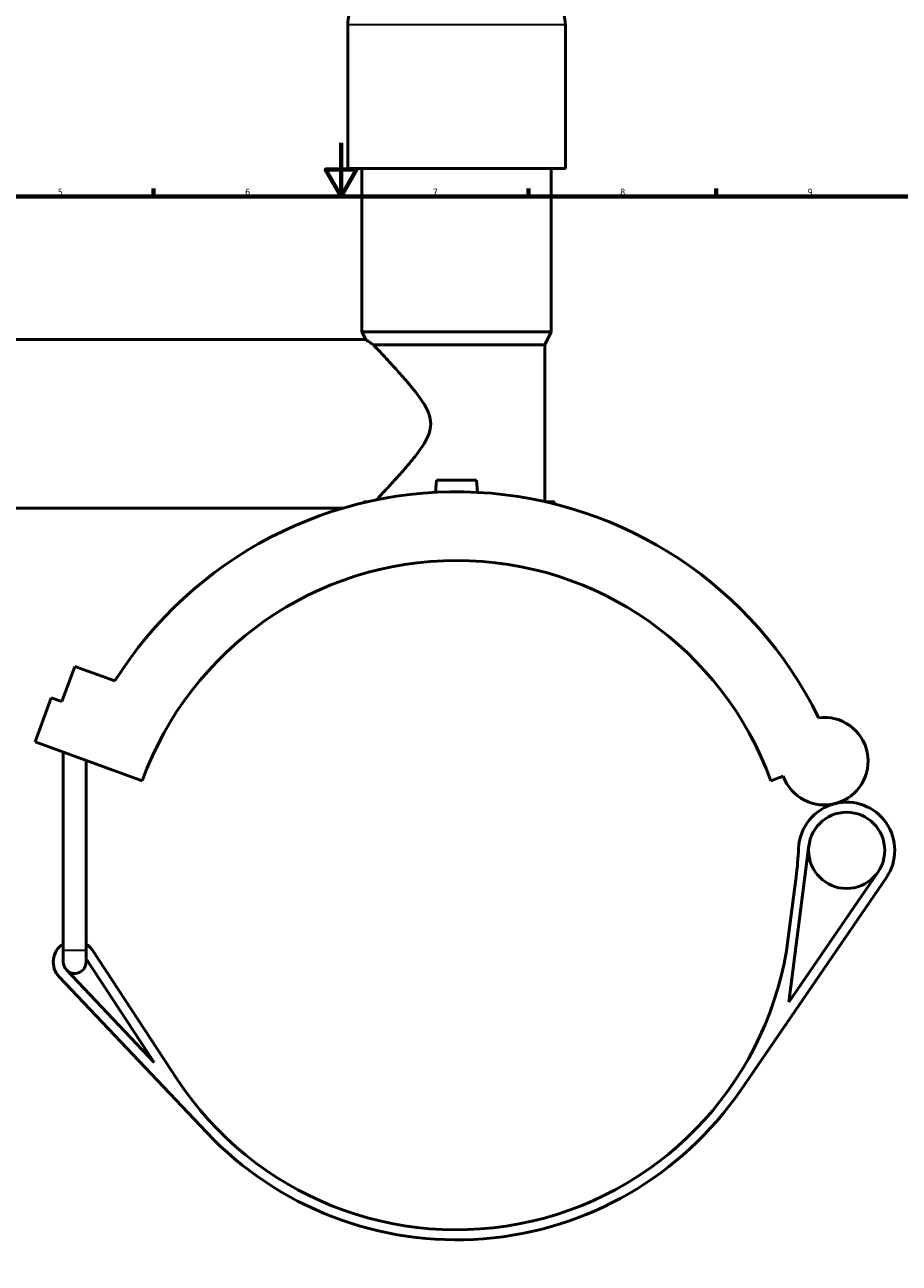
# Model space of a CAD drawing. Header units: millimetres. Extents: x 0 to 1027, y -235 to 1226.
# Tile 4 of 8: x 302 to 629, y 176 to 638. Entities that reach past the tile are written whole.
import ezdxf

# ---------------------------------------------------------------- set-up
doc = ezdxf.new("R2010")
doc.units = ezdxf.units.MM
for name, color, linetype, lineweight in [('Border (ISO)', 7, 'Continuous', 70), ('Visible (ISO)', 7, 'Continuous', 50), ('Visible Narrow (ISO)', 7, 'Continuous', 35)]:
    doc.layers.add(name, color=color, linetype=linetype, lineweight=lineweight)
doc.styles.add('Note Text (ISO)', font='tahoma.ttf')

# ---------------------------------------------------------------- blocks, each defined once
blk = doc.blocks.new('Borders Default Border')
at = {"layer": 'Border (ISO)'}
for p, q in [((350.42, 574), (350.42, 576.9)), ((490.58, 574), (490.58, 576.9)), ((560.67, 574), (560.67, 576.9))]:
    blk.add_line(p, q, dxfattribs=at)
at = {"layer": 'Border (ISO)', "flags": 128}
for points in [[(420.5, 594), (420.5, 574), (414.73, 584), (426.27, 584), (420.5, 574)], [(20, 20), (20, 574), (821, 574), (821, 20), (20, 20)]]:
    blk.add_lwpolyline(points, dxfattribs=at)
at = {"layer": 'Border (ISO)', "color": 232, "true_color": 0xca0064, "char_height": 2.5, "attachment_point": 7, "style": 'Note Text (ISO)'}
for s, insert in [('5', (314.64, 574.35)), ('6', (384.66, 574.35)), ('7', (454.77, 574.4)), ('8', (524.81, 574.34)), ('9', (594.88, 574.35))]:
    blk.add_mtext(s, dxfattribs=dict(at, insert=insert))

msp = doc.modelspace()

# ---------------------------------------------------------------- linework, layer by layer
at = {"layer": 'Visible (ISO)'}
for p, q in [((422.987, 584.432), (422.987, 638.112)), ((504.32, 584.432), (504.32, 638.112)), ((504.32, 584.432), (422.987, 584.432)), ((428.274, 523.432), (428.274, 584.432)), ((499.034, 523.432), (499.034, 584.432)), ((499.034, 523.432), (428.274, 523.432)), ((429.724, 520.532), (428.274, 523.432)), ((496.594, 518.552), (499.034, 523.432)), ((277.654, 520.532), (429.724, 520.532)), ((496.594, 518.552), (432.602, 518.552)), ((496.594, 460.024), (496.594, 518.552)), ((456.154, 468.032), (455.754, 463.462)), ((471.154, 468.032), (456.154, 468.032)), ((471.154, 468.032), (471.553, 463.462)), ((430.572, 459.992), (429.148, 459.992)), ((500.254, 459.992), (496.735, 459.992)), ((500.254, 459.155), (500.254, 459.992)), ((277.654, 457.532), (421.093, 457.532)), ((316.234, 385.311), (321.022, 398.467)), ((321.022, 398.467), (336.004, 393.014)), ((306.255, 370.32), (312.24, 386.765)), ((312.24, 386.765), (316.234, 385.311)), ((306.255, 370.32), (346.192, 355.784)), ((316.721, 292.432), (316.721, 366.511)), ((325.221, 292.432), (325.221, 363.417)), ((581.115, 355.784), (585.723, 357.462)), ((587.798, 273.044), (595.313, 331.568)), ((569.839, 240.222), (624.258, 319.587)), ((590.556, 319.852), (587.635, 297.11)), ((621.165, 321.707), (587.798, 273.044)), ((316.721, 292.432), (316.721, 288.032)), ((325.221, 288.032), (325.221, 292.432)), ((359.155, 244.439), (327.658, 292.422)), ((325.221, 289.302), (350.685, 250.509)), ((315.165, 282.528), (370.214, 224.456)), ((350.685, 250.509), (317.886, 285.108))]:
    msp.add_line(p, q, dxfattribs=at)
msp.add_circle((609.428, 329.755), 14.231, dxfattribs=at)
for centre, radius, start, end in [((436.569, 638.112), 13.582, 147.38758, 180), ((490.738, 638.112), 13.582, 0, 32.61242), ((463.654, 313.032), 150.637, 26.08123, 147.92972), ((463.654, 313.032), 125, 20, 160), ((601.084, 363.052), 16.346, 200, 97.49331), ((609.428, 329.755), 17.981, 104.06913, 177.58735), ((609.428, 329.755), 17.981, 325.56227, 104.06913), ((466.574, 335.774), 125, 352.68191, 357.58735), ((463.654, 313.032), 125, 213.28105, 352.68191), ((320.971, 288.032), 8, 122.08995, 223.46951), ((320.971, 288.032), 8, 33.28105, 57.91005), ((320.971, 288.032), 4.25, 180, 223.46951), ((320.971, 288.032), 4.25, 223.46951, 0), ((463.654, 313.032), 128.75, 223.46951, 325.56227)]:
    msp.add_arc(centre, radius, start, end, dxfattribs=at)
for points, knots in [([(429.724, 520.532), (429.724, 520.532), (429.857, 520.438), (430.401, 520.059), (430.811, 519.774), (431.707, 519.159), (432.132, 518.869), (432.602, 518.552)], [3.5309437, 3.5309437, 3.5309437, 3.5309437, 3.9472456, 3.9472456, 4.3635475, 4.3635475, 4.6532225, 4.6532225, 4.6532225, 4.6532225]), ([(432.602, 518.552), (432.786, 518.357), (432.983, 518.15), (433.984, 517.095), (434.943, 516.081), (437.059, 513.824), (438.216, 512.581), (440.729, 509.843), (442.187, 508.233), (445.172, 504.825), (446.7, 503.029), (449.594, 499.337), (450.955, 497.465), (452.599, 494.516), (453.078, 493.51), (453.788, 491.385), (454.021, 490.265), (454.021, 487.799), (453.788, 486.679), (453.078, 484.553), (452.599, 483.548), (450.955, 480.598), (449.594, 478.727), (446.7, 475.034), (445.172, 473.238), (442.187, 469.831), (440.729, 468.221), (438.216, 465.483), (437.059, 464.24), (435.156, 462.21), (434.375, 461.382), (433.69, 460.659)], [6.6601088, 6.6601088, 6.6601088, 6.6601088, 6.8293725, 6.8293725, 7.4742902, 7.4742902, 8.119208, 8.119208, 8.8591745, 8.8591745, 9.5991409, 9.5991409, 10.3391074, 10.3391074, 10.7090906, 10.7090906, 11.0790738, 11.0790738, 11.4490571, 11.4490571, 11.8190403, 11.8190403, 12.5590068, 12.5590068, 13.2989732, 13.2989732, 14.0389397, 14.0389397, 14.6838575, 14.6838575, 15.1987961, 15.1987961, 15.1987961, 15.1987961])]:
    msp.add_open_spline(points, degree=3, knots=knots, dxfattribs=at)
msp.add_open_spline([(429.148, 459.992), (429.028, 459.85), (428.913, 459.713), (428.803, 459.583)], degree=3, dxfattribs=at)
at = {"layer": 'Visible Narrow (ISO)'}
for p, q in [((503.819, 638.112), (423.488, 638.112)), ((316.773, 292.432), (325.168, 292.432))]:
    msp.add_line(p, q, dxfattribs=at)

# ---------------------------------------------------------------- block references
msp.add_blockref('Borders Default Border', (0, 0))

doc.saveas('drawing.dxf')
